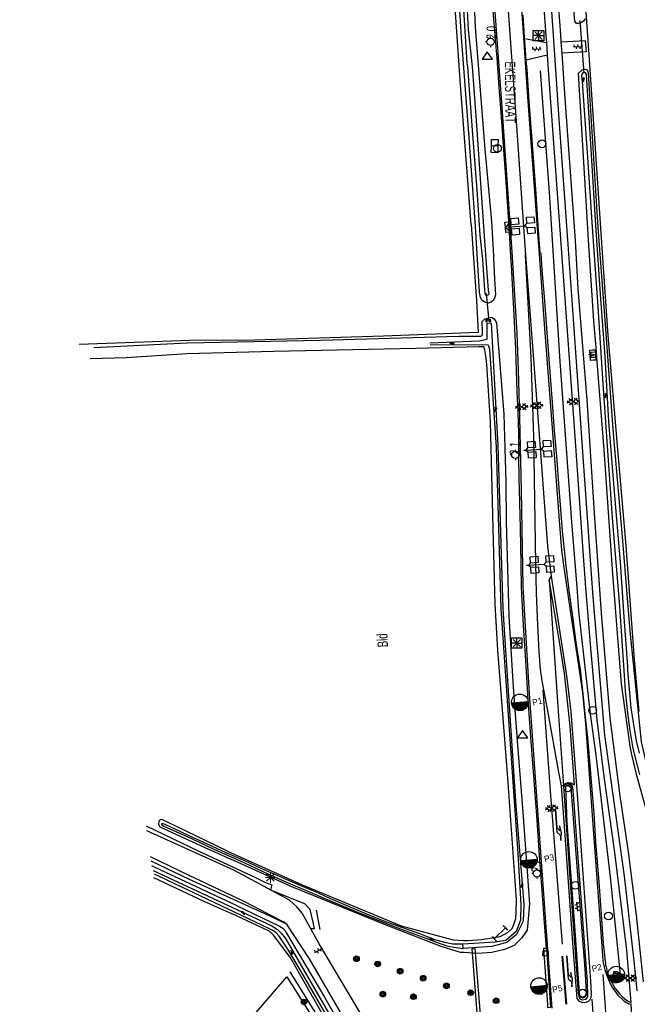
# Model space of a CAD drawing. Header units: metres. Extents: x 119757 to 244046, y 404148 to 811635.
# Tile 23 of 60: x 120363 to 120511, y 406333 to 406569. Entities that reach past the tile are written whole.
import ezdxf

# ---------------------------------------------------------------- set-up
doc = ezdxf.new("R2010")
doc.units = ezdxf.units.M
doc.layers.get('0').update_dxf_attribs({"linetype": 'CONTINUOUS'})
for name, color, linetype in [('2403', 7, 'CONTINUOUS'), ('2602', 126, 'CONTINUOUS'), ('4411', 7, 'CONTINUOUS'), ('4413', 7, 'CONTINUOUS'), ('4503', 1, 'CONTINUOUS'), ('4504', 7, 'CONTINUOUS'), ('4601', 172, 'CONTINUOUS'), ('B-AF-HAAG-GD', 74, 'CONTINUOUS'), ('B-AF-RAST-GD', 47, 'Raster'), ('B-AF-SCHRIK-GD', 153, 'Hekwerk'), ('B-AS-HECT-GD', 9, 'CONTINUOUS'), ('B-BB-BORD-GD', 8, 'CONTINUOUS'), ('B-BP-BOOM-GD', 74, 'CONTINUOUS'), ('B-BW-INFO-GD', 8, 'CONTINUOUS'), ('B-BW-SIGN-GD', 8, 'CONTINUOUS'), ('B-BW-WEGW-GD', 8, 'CONTINUOUS'), ('B-KL-ELEC-GD', 8, 'CONTINUOUS'), ('B-MK-ASSTRP-GD', 121, 'CONTINUOUS'), ('B-MK-BLOKDW-GD', 121, 'CONTINUOUS'), ('B-MK-BLOKLG-GD', 121, 'CONTINUOUS'), ('B-MK-DRIEH-GD', 121, 'CONTINUOUS'), ('B-MK-PIJL-GD', 121, 'CONTINUOUS'), ('B-MK-STRP-GD', 121, 'CONTINUOUS'), ('B-MK-VLAK-GD', 121, 'CONTINUOUS'), ('B-OV-PAAL-GD', 63, 'CONTINUOUS'), ('B-TE-OND-GD', 8, 'CONTINUOUS'), ('B-TR-SLOO-GD', 142, 'CONTINUOUS'), ('B-VH-BNDH-GD', 13, 'CONTINUOUS'), ('B-VH-FPAD-GD', 13, 'CONTINUOUS'), ('B-VH-GOOT-GD', 13, 'CONTINUOUS'), ('B-VH-HFDR-GD', 13, 'CONTINUOUS'), ('B-VH-OVRG-GD', 13, 'CONTINUOUS'), ('B-VH-WEGN-GD', 13, 'CONTINUOUS'), ('B-VR-KAST-GD', 214, 'CONTINUOUS'), ('B-VR-TELK-GD', 214, 'CONTINUOUS'), ('B-VR-TELLUS-GD', 214, 'CONTINUOUS'), ('B-WT-DUIKER-GD', 134, 'CONTINUOUS'), ('B-WT-HDUIK-GD', 134, 'CONTINUOUS'), ('B-WT-KOLK-GD', 213, 'CONTINUOUS'), ('L-AR-BLOCKS-GD', 8, 'CONTINUOUS'), ('L-AR-SYMB-GD', 8, 'CONTINUOUS'), ('n-ov-arma-pr', 1, 'CONTINUOUS'), ('OVL Lichtpunt', 1, 'CONTINUOUS'), ('OVL Lichtpuntinformatie', 1, 'CONTINUOUS')]:
    doc.layers.add(name, color=color, linetype=linetype)
doc.linetypes.add('Hekwerk', pattern='A,4,-1,[1,dgnlstyle.shx,S=0.004,R=0,X=0,Y=0],-1', length=6)
doc.linetypes.add('Raster', pattern='A,4,-1,[1,dgnlstyle.shx,S=0.004,R=0,X=0,Y=0],-1', length=6)

# ---------------------------------------------------------------- blocks, each defined once
blk = doc.blocks.new('2303')
for p, q in [((0.751, -0.001), (0.751, 0.299)), ((-0.749, -0.001), (0.751, -0.001)), ((0.751, -0.001), (0.751, -0.301))]:
    blk.add_line(p, q)
at = {"flags": 128}
blk.add_lwpolyline([(-0.749, 0.299), (-0.749, -0.001), (-0.749, -0.301)], dxfattribs=at)
blk = doc.blocks.new('WATER', base_point=(119758.78532, 404407.573336))
at = {"layer": '4601'}
for points in [[(119758.28532, 404407.723336, 0), (119758.34782, 404407.785836, 0), (119758.47282, 404407.848336, 0), (119758.59782, 404407.848336, 0), (119758.72282, 404407.785836, 0), (119758.78532, 404407.723336, 0), (119758.84782, 404407.660836, 0), (119758.97282, 404407.598336, 0), (119759.09782, 404407.598336, 0), (119759.22282, 404407.660836, 0), (119759.28532, 404407.723336, 0)], [(119758.28532, 404407.423336, 0), (119758.34782, 404407.485836, 0), (119758.47282, 404407.548336, 0), (119758.59782, 404407.548336, 0), (119758.72282, 404407.485836, 0), (119758.78532, 404407.423336, 0), (119758.84782, 404407.360836, 0), (119758.97282, 404407.298336, 0), (119759.09782, 404407.298336, 0), (119759.22282, 404407.360836, 0), (119759.28532, 404407.423336, 0)]]:
    blk.add_polyline3d(points, dxfattribs=at)
blk = doc.blocks.new('2901')
for radius in [0.27, 0.18, 0.09]:
    blk.add_circle((0, 0), radius)
blk = doc.blocks.new('OV6', base_point=(119758.78532, 404407.573336))
at = {"layer": '4413'}
for points in [[(119758.78532, 404407.573336, 0), (119759.09782, 404407.573336, 0)], [(119758.81657, 404407.573336, 0), (119758.81657, 404407.604586, 0)], [(119758.87907, 404407.573336, 0), (119758.87907, 404407.542086, 0)], [(119758.94157, 404407.573336, 0), (119758.94157, 404407.604586, 0)], [(119759.00407, 404407.573336, 0), (119759.00407, 404407.542086, 0)], [(119759.06657, 404407.573336, 0), (119759.06657, 404407.604586, 0)]]:
    blk.add_polyline3d(points, dxfattribs=at)
blk = doc.blocks.new('2701')
at = {"lineweight": 0}
for q in [(-0.353, 0.351), (0.001, 0.497), (0.355, 0.351), (-0.499, -0.003), (-0.352, -0.356), (0.501, -0.003), (0.001, -0.503), (0.355, -0.356)]:
    blk.add_line((0.001, -0.003), q, dxfattribs=at)
blk = doc.blocks.new('1221')
at = {"flags": 128}
blk.add_lwpolyline([(0, 0), (0, -0.07), (5.45, -0.07), (6.2, 0.68), (7.5, 0.68), (5.7, 0.98), (4, 0.68), (5.2, 0.68), (4.45, 0.08), (0, 0.08)], close=True, dxfattribs=at)
blk = doc.blocks.new('2401')
blk.add_circle((0.001, -0.001), 0.375)
blk = doc.blocks.new('GV6', base_point=(119758.78532, 404407.573336))
at = {"layer": '4411'}
for points in [[(119758.78532, 404407.542086, 0), (119758.94157, 404407.667086, 0)], [(119758.78532, 404407.604586, 0), (119758.94157, 404407.479586, 0)], [(119758.84782, 404407.479586, 0), (119759.09782, 404407.667086, 0)], [(119758.84782, 404407.667086, 0), (119759.09782, 404407.479586, 0)], [(119759.00407, 404407.667086, 0), (119759.16032, 404407.542086, 0)], [(119759.00407, 404407.479586, 0), (119759.16032, 404407.604586, 0)]]:
    blk.add_polyline3d(points, dxfattribs=at)
blk = doc.blocks.new('3605')
at = {"flags": 128}
blk.add_lwpolyline([(-0.25, -0.25), (-0.25, 0.25), (0.25, 0.25), (0.25, -0.25)], close=True, dxfattribs=at)
blk = doc.blocks.new('2202')
for p, q in [((-0.35, 0.001), (-0.5, 0)), ((0, 0.35), (0, 0.5)), ((0.35, -0.001), (0.5, 0)), ((0, -0.35), (0, -0.5))]:
    blk.add_line(p, q)
blk.add_circle((0, 0), 0.35)
blk = doc.blocks.new('2602', base_point=(119758.78532, 404407.573336))
at = {"layer": '2602'}
for points in [[(119758.78532, 404407.573336, 0), (119758.28532, 404408.073336, 0), (119756.48532, 404408.073336, 0), (119756.48532, 404409.573336, 0), (119758.28532, 404409.573336, 0), (119758.28532, 404408.073336, 0)], [(119758.78532, 404407.573336, 0), (119758.28532, 404407.073575, 0), (119758.28532, 404405.573336, 0), (119756.48532, 404405.573336, 0), (119756.48532, 404407.073336, 0), (119758.28532, 404407.073575, 0)], [(119763.01032, 404407.573336, 0), (119762.53532, 404407.573336, 0), (119758.78532, 404407.573336, 0)], [(119762.53532, 404407.573336, 0), (119762.03532, 404408.073336, 0), (119760.23532, 404408.073336, 0), (119760.23532, 404409.573336, 0), (119762.03532, 404409.573336, 0), (119762.03532, 404408.073336, 0)], [(119762.53532, 404407.573336, 0), (119762.03532, 404407.073336, 0), (119762.03532, 404405.573336, 0), (119760.23532, 404405.573336, 0), (119760.23532, 404407.073336, 0), (119762.03532, 404407.073336, 0)]]:
    blk.add_polyline3d(points, dxfattribs=at)
blk = doc.blocks.new('2301')
at = {"flags": 128}
blk.add_lwpolyline([(-0.502, -0.271), (0.498, -0.271), (-0.002, 0.429), (-0.502, -0.271)], dxfattribs=at)
blk = doc.blocks.new('2402')
for q in [(0.004, 0.488), (-0.496, -0.012), (0.504, -0.012), (0.004, -0.512)]:
    blk.add_line((0.004, -0.012), q)
at = {"flags": 128}
blk.add_lwpolyline([(0.004, -0.512), (-0.496, -0.512), (-0.496, -0.012), (-0.496, 0.488), (0.004, 0.488), (0.504, 0.488), (0.504, -0.012), (0.504, -0.512)], close=True, dxfattribs=at)
for points in [[(-0.35, 0.342), (0.004, -0.012), (0.357, -0.365)], [(0.357, 0.342), (0.004, -0.012), (-0.35, -0.365)]]:
    blk.add_lwpolyline(points, dxfattribs=at)
blk = doc.blocks.new('3402', base_point=(119758.533414, 404407.573336))
blk.add_polyline3d([(119758.033414, 404407.573336, 0), (119758.033414, 404407.823336, 0), (119758.533414, 404407.823336, 0), (119759.033414, 404407.823336, 0), (119759.033414, 404407.573336, 0), (119759.033414, 404407.323336, 0), (119758.533414, 404407.323336, 0), (119758.033414, 404407.323336, 0)], close=True)
blk.add_polyline3d([(119758.458414, 404407.198336, 0), (119758.608414, 404407.573336, 0), (119758.458414, 404407.573336, 0), (119758.608414, 404407.948336, 0)])
blk = doc.blocks.new('2601')
blk.add_line((0, -0.313), (0, 0.313))
at = {"flags": 128}
blk.add_lwpolyline([(0, -0.313), (-0.625, -0.313), (-0.625, 0.313), (0, 0.313), (0.625, 0.313), (0.625, -0.313)], close=True, dxfattribs=at)
blk = doc.blocks.new('2201')
at = {"flags": 128}
for points in [[(-0.35, 0), (-0.35, 0), (-0.5, 0)], [(0, 0.35), (0, 0.35), (0, 0.5)], [(0.35, 0.002), (0.35, 0), (0.5, 0)], [(0, -0.35), (0, -0.35), (0, -0.5)]]:
    blk.add_lwpolyline(points, dxfattribs=at)
at = {"linetype": 'Continuous'}
blk.add_circle((0, 0), 0.35, dxfattribs=at)
blk = doc.blocks.new('2403', base_point=(120144.205475, 404936.203))
at = {"layer": '2403'}
blk.add_polyline3d([(120144.305475, 404935.903, 0), (120144.305475, 404936.103, 0), (120144.405475, 404936.103, 0), (120144.505475, 404936.003, 0), (120144.505475, 404936.403, 0), (120144.405475, 404936.303, 0), (120144.203785, 404936.303, 0), (120143.905475, 404936.303, 0), (120143.905475, 404936.103, 0), (120144.205475, 404936.103, 0), (120144.205475, 404935.903, 0)], close=True, dxfattribs=at)
for centre in [(120144.051867, 404936.396738), (120144.25463, 404936.396738)]:
    blk.add_arc(centre, 0.10664, 298.476383, 241.523617, dxfattribs=at)
blk = doc.blocks.new('2504', base_point=(119758.78532, 404407.573336))
blk.add_polyline3d([(119758.28532, 404407.323336, 0), (119758.28532, 404407.823336, 0), (119759.28532, 404407.823336, 0), (119759.28532, 404407.323336, 0), (119758.78532, 404407.323336, 0)], close=True)
blk.add_polyline3d([(119758.28532, 404407.823336, 0), (119758.78532, 404407.323336, 0), (119759.28532, 404407.823336, 0)])
blk = doc.blocks.new('OV_MASTB')
at = {"layer": 'n-ov-arma-pr'}
for p, q in [((0, -1.5), (-0.02, 1.5)), ((0.06, -1.5), (0.05, 1.5)), ((0.13, -1.49), (0.11, 1.5)), ((0.19, -1.49), (0.18, 1.49)), ((0.26, -1.48), (0.24, 1.48)), ((0.32, -1.47), (0.3, 1.47)), ((0.38, -1.45), (0.37, 1.45)), ((0.45, -1.43), (0.43, 1.44)), ((0.51, -1.41), (0.49, 1.42)), ((0.57, -1.39), (0.56, 1.39)), ((0.64, -1.36), (0.62, 1.37)), ((0.7, -1.33), (0.68, 1.34)), ((0.76, -1.29), (0.75, 1.3)), ((0.83, -1.25), (0.81, 1.26)), ((0.89, -1.21), (0.88, 1.22)), ((0.95, -1.16), (0.94, 1.17)), ((1.02, -1.1), (1, 1.12)), ((1.08, -1.04), (1.07, 1.05)), ((1.14, -0.97), (1.13, 0.99)), ((1.2, -0.89), (1.19, 0.91)), ((1.27, -0.8), (1.26, 0.82)), ((1.33, -0.69), (1.32, 0.71)), ((1.39, -0.56), (1.39, 0.57)), ((1.46, -0.36), (1.45, 0.38))]:
    blk.add_line(p, q, dxfattribs=at)
blk.add_circle((0, 0), 1.5, dxfattribs=at)

msp = doc.modelspace()

# ---------------------------------------------------------------- linework, layer by layer
at = {"layer": 'B-AF-HAAG-GD'}
for points in [[(120506.63, 406340.07), (120504.19, 406363.42), (120500.75, 406392.66), (120499.4, 406402.61), (120496.66, 406427.2), (120496.2, 406432.91), (120494.95, 406448.57), (120492.15, 406487.01), (120489.6, 406527.55), (120487.45, 406556.71)], [(120442.25, 406316.88), (120427.45, 406340.69)]]:
    msp.add_lwpolyline(points, dxfattribs=at)
at = {"layer": 'B-AF-RAST-GD'}
for points in [[(120511.03, 406721.37), (120506.26, 406708.6), (120502.67, 406696.92), (120498.7, 406678.42), (120496.68, 406666.23), (120496.02, 406660.12), (120495.12, 406643.86), (120494.85, 406635.47), (120494.93, 406625.59), (120495.9, 406608.67), (120496.87, 406591.48), (120499.04, 406560.58), (120502.16, 406514.3), (120503.55, 406493.3), (120505.88, 406465.94), (120507.89, 406442.82), (120509.87, 406415.57), (120511.04, 406403.1)], [(120470.8, 406519.9), (120468.36, 406552.27), (120465.67, 406591.56), (120463.15, 406625.24), (120460.38, 406663.04), (120458.92, 406681.59), (120431.31, 406671.17), (120395.5, 406657.78), (120362.66, 406645.22)], [(120470.8, 406519.9), (120472.14, 406501.57), (120472.5, 406493.98), (120449.86, 406493.14), (120418.95, 406492.13), (120403.4, 406492.07)], [(120403.4, 406492.07), (120376.91, 406491.09)], [(120416.82, 406328.07), (120426.66, 406339.53), (120438.86, 406320.22), (120445.01, 406310.84), (120420.77, 406296.9)]]:
    msp.add_lwpolyline(points, dxfattribs=at)
at = {"layer": 'B-AF-SCHRIK-GD'}
msp.add_lwpolyline([(120433.67, 406355.49), (120434.55, 406350.84)], dxfattribs=at)
at = {"layer": 'B-MK-ASSTRP-GD'}
for points in [[(120510.62, 406336.17), (120510, 406342.66), (120507.57, 406363.64), (120502.87, 406397.46), (120500, 406431.62), (120497.57, 406465.35), (120495.44, 406496.07), (120494, 406516.19), (120491.91, 406545.16), (120490.53, 406565.24), (120489.57, 406579.05)], [(120479.45, 406574.44), (120480.17, 406564.5), (120481.51, 406545.8), (120483.63, 406515.9), (120483.86, 406512.64)]]:
    msp.add_lwpolyline(points, dxfattribs=at)
at = {"layer": 'B-MK-BLOKDW-GD'}
msp.add_lwpolyline([(120509.6, 406324.75), (120509.2, 406333.17)], dxfattribs=at)
at = {"layer": 'B-MK-BLOKLG-GD'}
msp.add_lwpolyline([(120488.04, 406408.32), (120489.79, 406384.07), (120492, 406355.51), (120492.62, 406347.39)], dxfattribs=at)
at = {"layer": 'B-MK-DRIEH-GD'}
msp.add_lwpolyline([(120503.68, 406323.33), (120502.5, 406340.1)], dxfattribs=at)
at = {"layer": 'B-MK-STRP-GD'}
for points in [[(120490.27, 406331.98), (120488.91, 406350.48), (120486.71, 406380.52), (120484.85, 406407.42), (120483.9, 406422.13), (120483.33, 406433.09), (120482.9, 406456.03), (120482.53, 406473.7), (120482.19, 406485.07), (120481.83, 406493.8), (120480.74, 406512.09), (120478.28, 406548.03), (120477.07, 406564.28), (120476.24, 406575.42)], [(120482.79, 406572.63), (120483.4, 406564.73), (120484.29, 406551.6), (120486.81, 406516.84), (120487.02, 406513.86), (120488.43, 406494.93), (120490.05, 406473.17), (120492.08, 406446.85), (120492.51, 406441.81), (120492.88, 406438.75), (120494.88, 406425.16), (120496.88, 406411.97), (120497.49, 406407.57), (120498.23, 406400.17), (120500.15, 406373.87), (120502.05, 406347.99), (120502.39, 406343.48), (120502.53, 406342.56), (120502.69, 406341.88), (120502.85, 406341.2), (120503.63, 406339.03), (120504.56, 406337.13), (120506, 406335.16), (120507.44, 406333.8), (120508.81, 406332.95)], [(120489.98, 406435.56), (120493.5, 406412.75), (120493.82, 406410.48), (120494.7, 406403.08), (120496.07, 406385.36)], [(120496.07, 406385.36), (120497.34, 406367.56), (120499.42, 406338.49), (120499.6, 406335.44), (120499.48, 406334.51), (120499.27, 406334.03), (120498.86, 406333.64), (120498.28, 406333.34), (120497.48, 406333.29), (120496.73, 406333.69), (120496.24, 406334.33), (120495.22, 406347.69), (120493.44, 406372.41), (120492.45, 406385.28)], [(120492.55, 406344.44), (120493.48, 406332.94)], [(120493.72, 406332.99), (120492.79, 406344.45)], [(120499.77, 406334.19), (120501.47, 406309.53)]]:
    msp.add_lwpolyline(points, dxfattribs=at)
at = {"layer": 'B-MK-VLAK-GD'}
msp.add_lwpolyline([(120492.45, 406385.28), (120491.87, 406388.58), (120489.18, 406403.28), (120487.84, 406410.47), (120487.48, 406413.17), (120487.12, 406417.45), (120486.78, 406423.93), (120486.53, 406431.54), (120486.37, 406438.62), (120485.89, 406469.08), (120485.21, 406488), (120483.86, 406512.64), (120486.32, 406480.15), (120488.62, 406449.06), (120489.09, 406442.73), (120489.98, 406435.56), (120489.52, 406434.78), (120491.49, 406405.42), (120492.94, 406385.35)], close=True, dxfattribs=at)
msp.add_lwpolyline([(120492.94, 406385.35), (120493.51, 406385.94), (120494.1, 406386.11), (120494.77, 406386), (120495.63, 406385.52), (120494.55, 406399.58), (120493.17, 406412.23), (120492, 406419.85), (120489.52, 406434.78)], dxfattribs=at)
at = {"layer": 'B-TR-SLOO-GD'}
for points in [[(120498.13, 406569.21), (120497.77, 406568.66), (120497.05, 406568.16), (120496.52, 406568.03), (120496.04, 406568.06), (120495.64, 406568.65), (120493.03, 406598.54), (120491.2, 406624.66), (120491, 406636.61), (120491.47, 406646.81), (120492.22, 406657.66), (120492.87, 406663.53), (120494.05, 406672.02), (120495.75, 406683.75), (120497.01, 406689.2), (120498.72, 406697.45), (120500.77, 406705.43), (120503.43, 406714.54)], [(120476.69, 406503.02), (120476.5, 406502.45), (120476.19, 406501.77), (120475.6, 406501.24), (120474.98, 406501.03), (120474.35, 406501.15), (120473.88, 406501.4), (120473.51, 406501.7), (120473.08, 406502.35), (120472.8, 406503.65), (120471.85, 406519.38), (120470.33, 406540.74), (120468.54, 406564.76), (120468.04, 406572.37), (120467.69, 406581.54)], [(120471.36, 406582.54), (120471.65, 406581.75), (120471.79, 406579.85), (120471.51, 406574.49), (120471.78, 406567.22), (120474.14, 406537.91), (120475.67, 406520.58), (120476.15, 406512.35), (120476.17, 406511.92), (120476.45, 406506.88), (120476.69, 406503.02)], [(120468.94, 406572.59), (120469.81, 406558.66), (120469.94, 406557.69), (120471.1, 406542.53), (120472.22, 406528.15), (120472.92, 406517.34), (120473.53, 406511.49), (120474, 406504.11), (120474.1, 406503.47), (120474.23, 406503.04), (120474.51, 406502.95), (120474.88, 406502.98), (120475.14, 406503.27), (120475.01, 406504.17), (120474.3, 406513.76), (120472.98, 406531.99), (120472.2, 406543.66), (120471.12, 406557.73), (120470.21, 406566.57), (120469.98, 406571.18)], [(120501.51, 406515.97), (120501.17, 406520.37), (120498.97, 406556.14), (120498.74, 406556.87), (120498.31, 406557.06), (120497.33, 406556.89), (120496.49, 406556.09), (120498.93, 406514.94), (120500.18, 406496.79), (120500.76, 406489.36), (120500.87, 406487.99), (120502.6, 406465.85), (120504.72, 406436.09), (120506.79, 406409.79), (120508.86, 406394.82), (120509.27, 406392.86), (120510.36, 406388.1), (120517.35, 406363.16), (120522.78, 406343.46)], [(120511.16, 406393.11), (120510.48, 406396.1), (120509.7, 406400.47), (120509.21, 406404.05), (120508.36, 406412.95), (120508.35, 406413.89), (120507.49, 406425.75), (120506.59, 406438.92), (120505.28, 406454.87), (120503.82, 406472.66), (120502.95, 406488.23), (120501.8, 406503.21), (120500.67, 406519.71), (120499.66, 406536.6), (120498.46, 406555.86), (120498.25, 406556.26), (120497.92, 406556.34), (120497.58, 406556.22), (120497.37, 406555.94), (120497.3, 406555.51), (120497.4, 406554.1), (120498.69, 406535.93), (120499.84, 406519.27), (120501.17, 406500.18), (120502.39, 406481.67), (120503.51, 406465.63), (120504.68, 406448.43), (120506.29, 406429.4), (120507.46, 406411.83), (120507.77, 406407.97), (120508.33, 406402.84), (120508.89, 406398.59), (120509.57, 406394.28), (120510.45, 406390.84), (120511.18, 406387.92)], [(120522.78, 406343.46), (120524.45, 406337.57), (120525.16, 406337.19), (120525.56, 406337.19), (120526.19, 406337.3), (120526.85, 406337.68), (120527.26, 406338.45), (120524.56, 406347.64), (120517.97, 406372.09), (120513.54, 406387.54), (120511.67, 406395.9), (120508.92, 406422.48), (120507.08, 406444.99), (120504.94, 406469.8), (120503.04, 406495.9), (120501.51, 406515.97)], [(120402.76, 406491.51), (120434.74, 406492.16), (120467.91, 406493.15), (120472.68, 406493.11), (120473.25, 406493.11), (120473.52, 406493.45), (120473.53, 406494.08), (120473.49, 406496.61), (120474.12, 406497.28), (120475.71, 406497.66), (120476.31, 406497.25), (120476.92, 406496.32)], [(120460.94, 406491.54), (120472.77, 406491.97), (120474.63, 406492.41), (120474.68, 406496.33), (120475.59, 406496.22), (120477.24, 406466.93), (120478.43, 406427.77), (120479.07, 406417.78), (120481.49, 406381.61), (120483.42, 406356.89), (120483.31, 406352.9), (120481.7, 406349.65), (120479.36, 406347.72), (120475.81, 406346.81), (120468.92, 406346.34)], [(120476.92, 406496.32), (120478.67, 406474.4), (120479.17, 406458.11), (120479.24, 406448.68), (120479.9, 406425.98), (120480.9, 406408.97), (120481.84, 406396.09), (120483.18, 406379), (120484.85, 406357.03), (120484.26, 406350.68), (120483.01, 406348.84), (120481.11, 406347.07), (120478.84, 406346.06), (120475.77, 406345.36), (120472.38, 406345.12)], [(120380.42, 406490.36), (120402.76, 406491.51)], [(120412.46, 406369.68), (120430.18, 406361.64), (120454.06, 406351.74), (120466.53, 406348.36), (120468.98, 406348.27), (120470.14, 406348.23), (120473.31, 406348.46), (120477.8, 406349.23), (120479.67, 406350.26), (120480.62, 406351.14), (120481.09, 406352.09), (120481.5, 406353.51), (120481.64, 406355.07), (120481.68, 406358.03), (120479.54, 406388.28), (120477.26, 406417.81), (120476.6, 406428.85), (120476.16, 406443.97), (120475.46, 406472.54), (120474.61, 406486.31), (120474.31, 406488.43), (120474.11, 406489.83), (120473.87, 406490.52), (120473.04, 406490.52), (120472.66, 406490.52), (120457.61, 406490.15), (120423.52, 406489.42), (120402.73, 406488.84)], [(120461.03, 406491.05), (120473.47, 406491.1), (120474.93, 406491.07), (120475.24, 406490.02), (120476.85, 406466.48), (120477.91, 406427.75), (120479.91, 406398.82), (120481.99, 406369.1), (120482.72, 406356.86), (120482.69, 406353.1), (120481.58, 406350.4), (120479.13, 406348.27), (120476.62, 406347.84), (120468.82, 406347.35)], [(120402.73, 406488.84), (120388.27, 406487.92), (120379.53, 406487.65)], [(120412.46, 406369.68), (120400.03, 406375.64), (120396.71, 406377.24), (120396.33, 406377.17), (120396.03, 406376.84), (120395.93, 406376.04), (120396.23, 406375.45), (120407.01, 406370.5), (120413.23, 406367.75)], [(120472.38, 406345.12), (120469.16, 406345.33), (120468.26, 406345.39), (120463.66, 406346.83), (120450.45, 406351.88), (120427.9, 406361.13), (120413.23, 406367.75)], [(120414.57, 406356.63), (120396.47, 406365.08), (120394.32, 406366.1)], [(120394.6, 406365.04), (120423.09, 406351.77), (120424.45, 406350.84), (120425.34, 406350.03), (120426.32, 406348.68), (120444.84, 406316.67), (120444.84, 406316.3), (120444.69, 406316.26), (120444.44, 406316.28), (120444.09, 406316.6), (120443.77, 406317.04), (120436.56, 406329.64), (120430.14, 406340.81), (120426.88, 406346.19), (120424.82, 406349.28), (120424.06, 406350.13), (120423.31, 406350.63), (120422.36, 406351.14), (120404.37, 406359.7), (120394.92, 406364.15)], [(120394.7, 406363.38), (120406.9, 406357.6), (120413.41, 406354.69)], [(120414.57, 406356.63), (120424.89, 406351.66), (120425.68, 406351.19), (120426.15, 406350.72), (120426.6, 406350.01), (120435.67, 406334.64), (120445.46, 406317.49), (120445.64, 406316.4), (120445.45, 406315.92), (120444.73, 406315.55), (120443.89, 406315.71), (120442.86, 406317.04), (120427.43, 406344.28), (120423.5, 406349.53), (120422.69, 406350.31), (120422.09, 406350.63), (120413.41, 406354.69)]]:
    msp.add_lwpolyline(points, dxfattribs=at)
msp.add_lwpolyline([(120468.82, 406347.35), (120466.48, 406347.32), (120464.86, 406347.7), (120462.14, 406348.42), (120458.74, 406349.72), (120455.8, 406350.77), (120449.76, 406352.94), (120445.4, 406354.74), (120439.98, 406357.06), (120436.68, 406358.46), (120433.53, 406359.88), (120429.83, 406361.44), (120424.9, 406363.61), (120420.53, 406365.52), (120416.57, 406367.31), (120412.16, 406369.26), (120407.68, 406371.32), (120403.26, 406373.36), (120398.57, 406375.54), (120397.08, 406376.24), (120396.81, 406376.24), (120396.66, 406376.18), (120396.63, 406376.09), (120396.65, 406375.96), (120396.76, 406375.86), (120397.16, 406375.67), (120403.79, 406372.65), (120409.3, 406370.03), (120415.31, 406367.41), (120422.12, 406364.2), (120426.57, 406362.23), (120431.69, 406360.08), (120436.33, 406358.03), (120444.02, 406354.87), (120451.55, 406351.9), (120454.31, 406350.9), (120457.33, 406349.79), (120459.98, 406348.81), (120462.49, 406347.86), (120465.04, 406346.94), (120466.65, 406346.65), (120468.92, 406346.34)], close=True, dxfattribs=at)
at = {"layer": 'B-VH-BNDH-GD'}
msp.add_lwpolyline([(120498.37, 406335.58), (120498.19, 406334.71), (120498, 406334.54), (120497.51, 406334.43), (120497.18, 406334.6), (120496.98, 406334.85), (120496.82, 406335.67), (120495.66, 406351.75), (120493.84, 406376.41), (120493.48, 406385.13), (120493.79, 406385.39), (120494.15, 406385.43), (120494.74, 406384.93), (120495.8, 406370.13), (120497.53, 406348.36), (120497.81, 406344.51), (120498.13, 406340.28)], close=True, dxfattribs=at)
at = {"layer": 'B-VH-FPAD-GD'}
for points in [[(120487.56, 406582.02), (120488.75, 406565.12), (120488.86, 406563.5), (120489.07, 406560.53), (120489.64, 406552.47), (120492.35, 406515.35), (120493.56, 406497.67), (120495.65, 406469.06), (120497.57, 406441.55), (120498.25, 406432.9), (120499.32, 406419.26), (120500.98, 406401.17), (120502.64, 406387.55), (120505.22, 406369.31), (120508.09, 406345.95), (120509.08, 406333.36)], [(120512.11, 406338.35), (120510.44, 406354.35), (120508.52, 406369.46), (120506.5, 406382.94), (120504.18, 406401.59), (120502.06, 406426.74), (120500.48, 406449.51), (120498.6, 406477.87), (120496.51, 406504.48), (120495.87, 406516.02), (120493.39, 406550.05), (120492.62, 406560.92), (120492.43, 406563.68), (120492.31, 406565.37), (120491.63, 406575.02)]]:
    msp.add_lwpolyline(points, dxfattribs=at)
at = {"layer": 'B-VH-GOOT-GD'}
msp.add_lwpolyline([(120488.85, 406346.36), (120489.81, 406332.29)], dxfattribs=at)
at = {"layer": 'B-VH-HFDR-GD'}
for points in [[(120488.85, 406346.36), (120488.33, 406353.54), (120487.66, 406362.29), (120487.24, 406368.63), (120486.62, 406377.05), (120485.85, 406387.61), (120485.17, 406396.96), (120484.53, 406406), (120483.92, 406415.35), (120483.34, 406423.76), (120482.93, 406432.86), (120482.78, 406438.55), (120482.67, 406447.06), (120482.48, 406453.21), (120482.37, 406459.04), (120482.28, 406464.35), (120482.24, 406469.78), (120482.06, 406475), (120481.89, 406479.81), (120481.72, 406485.04), (120481.51, 406489.98), (120481.13, 406498.26), (120480.84, 406504.09), (120480.48, 406510.17), (120480.37, 406512.18), (120480.11, 406516.63), (120479.93, 406519.28), (120479.76, 406521.75), (120479.36, 406527.71), (120478.96, 406533.5), (120478.58, 406538.71), (120478.07, 406545.65), (120477.54, 406552.82), (120477.03, 406559.74), (120476.69, 406564.25), (120476.53, 406566.41), (120475.8, 406574.81)], [(120503.16, 406341.93), (120502.54, 406347.53), (120501.58, 406361.25), (120500.69, 406371.92), (120500.27, 406378.76), (120499.76, 406385.31), (120499.28, 406391.25), (120498.77, 406396.81), (120498.24, 406401.8), (120497.69, 406407.39), (120497, 406413.2), (120496.09, 406419.14), (120495.21, 406425.93), (120494.24, 406432.7), (120494.21, 406432.93), (120493.62, 406438.04), (120493.19, 406441.87), (120492.76, 406446.48), (120492.35, 406451.61), (120491.88, 406457.61), (120491.45, 406463.38), (120490.83, 406470.46), (120490.28, 406478.22), (120489.71, 406485.54), (120489.05, 406494.01), (120488.49, 406501.6), (120487.87, 406508.98), (120487.59, 406512.93), (120487.35, 406512.98), (120486.9, 406519.63), (120486.39, 406527.22), (120485.84, 406534.79), (120485.23, 406543.15), (120484.77, 406549.46), (120484.22, 406556.98), (120484.03, 406559.34), (120483.69, 406563.73), (120483.64, 406564.47), (120483.62, 406564.75), (120483.26, 406570.09)], [(120488.85, 406346.36), (120488.17, 406346.3), (120489.16, 406332.81), (120489.09, 406332.21), (120489.81, 406332.29)]]:
    msp.add_lwpolyline(points, dxfattribs=at)
msp.add_lwpolyline([(120498.6, 406338.53), (120498.71, 406334.74), (120498.2, 406334.12), (120497.55, 406333.93), (120496.99, 406334.16), (120496.76, 406334.6), (120496.59, 406335.56), (120494.88, 406358.68), (120493.07, 406385.2), (120493.45, 406385.69), (120493.88, 406385.9), (120494.55, 406385.83), (120494.93, 406385.49), (120495.11, 406384.98), (120495.28, 406383.16), (120496.62, 406364.93), (120498.36, 406341.48)], close=True, dxfattribs=at)
at = {"layer": 'B-VH-OVRG-GD'}
for points in [[(120483.64, 406564.47), (120488.86, 406563.5)], [(120492.43, 406563.68), (120498.13, 406564.02), (120498.38, 406561.26), (120492.62, 406560.92)], [(120484.03, 406559.34), (120489.07, 406560.53)], [(120500.87, 406487.99), (120499.62, 406487.96), (120499.55, 406489.29), (120500.76, 406489.36)], [(120392.99, 406375.7), (120405.61, 406369.69), (120419.17, 406363.34), (120421.56, 406362.13), (120423.08, 406361.58), (120422.78, 406360.34)], [(120426.45, 406352.26), (120423.03, 406353.91), (120403.35, 406362.88), (120394.17, 406367.22)], [(120432.38, 406351.13), (120433.33, 406351.12), (120432.94, 406352.6), (120432.22, 406355.64), (120431.01, 406357), (120422.78, 406360.34)]]:
    msp.add_lwpolyline(points, dxfattribs=at)
at = {"layer": 'B-VH-WEGN-GD'}
for points in [[(120413.97, 406365.06), (120393.15, 406374.55)], [(120416.41, 406357.59), (120403.3, 406363.83), (120394.02, 406368.3)], [(120474.29, 406322.1), (120471.08, 406321.87), (120459.43, 406321.01), (120457.08, 406320.92), (120455.29, 406320.91), (120453.81, 406321.39), (120451.72, 406322.3), (120449.35, 406323.85), (120446.94, 406326.36), (120434.42, 406347.47), (120430.34, 406354.79), (120429.03, 406356.28), (120427.34, 406357.91), (120413.97, 406365.06)], [(120455.9, 406303.88), (120442.75, 406325.53), (120432.11, 406343.88), (120426.74, 406352.02), (120426.16, 406352.5), (120425.77, 406352.72), (120416.41, 406357.59)], [(120503.16, 406341.93), (120503.44, 406340.68), (120503.93, 406339.35), (120504.52, 406338.17), (120504.91, 406337.49), (120505.38, 406336.73), (120505.87, 406336.07), (120506.46, 406335.37), (120507.02, 406334.79), (120507.66, 406334.23), (120508.31, 406333.74), (120509.08, 406333.36)]]:
    msp.add_lwpolyline(points, dxfattribs=at)
at = {"layer": 'B-WT-DUIKER-GD'}
for points in [[(120474.55, 406496.56), (120474.4, 406496.56), (120474.4, 406497.13), (120475.4, 406497.16), (120475.44, 406496.57), (120475.29, 406496.56), (120475.26, 406497.01), (120474.55, 406496.98)], [(120471.74, 406346.32), (120474.79, 406307.54), (120474.1, 406307.48), (120471.04, 406346.27)]]:
    msp.add_lwpolyline(points, close=True, dxfattribs=at)
at = {"layer": 'B-WT-HDUIK-GD'}
for points in [[(120496.87, 406568.75), (120497.85, 406556.12)], [(120475.13, 406496.59), (120474.52, 406503.33)]]:
    msp.add_lwpolyline(points, dxfattribs=at)

# ---------------------------------------------------------------- block references
at = {"layer": '2403', "xscale": 2.5, "yscale": 2.5, "zscale": 2.5}
msp.add_blockref('2403', (120505.58, 406340.07), dxfattribs=at)
at = {"layer": 'B-AS-HECT-GD', "xscale": 2.5, "yscale": 2.5, "zscale": 2.5}
for name, p in [('2201', (120475.49, 406563.66)), ('2202', (120481.42, 406464.65)), ('2202', (120486.6, 406364.32))]:
    msp.add_blockref(name, p, dxfattribs=at)
at = {"layer": 'B-BB-BORD-GD', "xscale": 2.5, "yscale": 2.5, "zscale": 2.5}
for p in [(120477.12, 406538.14), (120487.78, 406539.23), (120499.94, 406403.43), (120493.98, 406384.84), (120495.8, 406361.46), (120503.75, 406354.11), (120497.55, 406335.6)]:
    msp.add_blockref('2401', p, dxfattribs=at)
at = {"layer": 'B-BP-BOOM-GD', "xscale": 2.5, "yscale": 2.5, "zscale": 2.5}
for p in [(120443.35, 406343.86), (120448.44, 406342.62), (120453.82, 406340.88), (120459.33, 406339.2), (120464.91, 406337.37), (120449.67, 406335.39), (120470.7, 406335.73), (120430.77, 406333.5), (120457, 406334.76), (120476.81, 406333.8)]:
    msp.add_blockref('2901', p, dxfattribs=at)
at = {"layer": 'B-BW-INFO-GD', "xscale": 2.5, "yscale": 2.5, "zscale": 2.5, "rotation": 44.253001}
msp.add_blockref('2303', (120477.71, 406349.93), dxfattribs=at)
at = {"layer": 'B-BW-SIGN-GD', "xscale": 2.5, "yscale": 2.5, "zscale": 2.5}
for p in [(120486.95, 406565.18), (120481.75, 406419.57)]:
    msp.add_blockref('2402', p, dxfattribs=at)
at = {"layer": 'B-BW-WEGW-GD', "xscale": 2.5, "yscale": 2.5, "zscale": 2.5}
for p in [(120474.71, 406560.17), (120483.18, 406397.51)]:
    msp.add_blockref('2301', p, dxfattribs=at)
at = {"layer": 'B-KL-ELEC-GD', "xscale": 2.5, "yscale": 2.5, "zscale": 2.5, "rotation": 93.06703699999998}
msp.add_blockref('3402', (120499.98, 406488.57), dxfattribs=at)
at = {"layer": 'B-MK-PIJL-GD'}
for p, rotation in [((120491.07, 406379.66), 274.16545), ((120493.73, 406344.52), 274.335713)]:
    msp.add_blockref('1221', p, dxfattribs=dict(at, rotation=rotation))
at = {"layer": 'B-OV-PAAL-GD', "xscale": 2.5, "yscale": 2.5, "zscale": 2.5}
msp.add_blockref('2701', (120422.71, 406363.32), dxfattribs=at)
at = {"layer": 'B-VR-KAST-GD', "xscale": 2.5, "yscale": 2.5, "zscale": 2.5, "rotation": 275.254496}
msp.add_blockref('2504', (120479.65, 406519.24), dxfattribs=at)
at = {"layer": 'B-VR-TELK-GD', "xscale": 2.5, "yscale": 2.5, "zscale": 2.5, "rotation": 88.23217199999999}
msp.add_blockref('2601', (120476.47, 406538.68), dxfattribs=at)
at = {"layer": 'B-VR-TELLUS-GD'}
for p, rotation in [((120483.72, 406519.58), 184.528984), ((120487.71, 406466.04), 183.8478499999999), ((120488.35, 406438.42), 183.28992)]:
    msp.add_blockref('2602', p, dxfattribs=dict(at, rotation=rotation))
at = {"layer": 'B-WT-KOLK-GD', "xscale": 2.5, "yscale": 2.5, "zscale": 2.5, "rotation": 267.096026}
msp.add_blockref('3605', (120488.67, 406345.14), dxfattribs=at)
at = {"layer": 'L-AR-BLOCKS-GD', "yscale": 0.8}
for p, rotation in [((120497.69, 406554.58), 273.585949), ((120466.26, 406491.42), 358.767226), ((120503.01, 406478.86), 274.437134), ((120476.7, 406475.52), 274.475568), ((120483, 406361.44), 269.961441), ((120416.22, 406354.89), 333.417706), ((120461.33, 406348.61), 344.7482630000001), ((120427.89, 406345.39), 293.218836)]:
    msp.add_blockref('WATER', p, dxfattribs=dict(at, rotation=rotation))
at = {"layer": 'L-AR-SYMB-GD'}
for name, p, xscale, yscale, zscale, rotation in [('OV6', (120485.44, 406561.94), 7, 16, 7, 1.323782), ('OV6', (120495.35, 406562.48), 7, 16, 7, 1.558539), ('GV6', (120488.06, 406476.55), 8, 8, 8, 184.488782), ('GV6', (120496.81, 406477.51), 8, 8, 8, 184.435561), ('GV6', (120484.44, 406476.27), 8, 8, 8, 184.439686), ('GV6', (120491.62, 406380.08), 8, 8, 8, 186.098439), ('OV6', (120496.08, 406357.45), 7, 16, 7, 275.692352), ('OV6', (120433.35, 406345.34), 7, 16, 7, 29.297857), ('GV6', (120510.45, 406339.2), 8, 8, 8, 180.266987)]:
    msp.add_blockref(name, p, dxfattribs=dict(at, xscale=xscale, yscale=yscale, zscale=zscale, rotation=rotation))
at = {"layer": 'OVL Lichtpunt', "xscale": 1.32091475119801, "yscale": 1.32091475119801, "zscale": 1.32091475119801, "rotation": 274.5000000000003}
for p in [(120482.5, 406405.34), (120484.68, 406367.58), (120505.6, 406340.08), (120487.1, 406337.32)]:
    msp.add_blockref('OV_MASTB', p, dxfattribs=at)

# ---------------------------------------------------------------- texts
at = {"layer": '4503', "width": 0.68}
msp.add_text('EKELSTRAAT', height=2.5, rotation=270.635, dxfattribs=at).set_placement((120478.9, 406558.95))
at = {"layer": '4504', "width": 0.68}
for s, p in [('2.0', (120476.97, 406564.27)), ('2.1', (120482.54, 406464.61)), ('2.2', (120487.73, 406364.58))]:
    msp.add_text(s, height=2.5, rotation=89.0947, dxfattribs=at).set_placement(p)
at = {"layer": 'B-TE-OND-GD', "width": 0.68}
msp.add_text('Bld', height=2.5, rotation=92.6871, dxfattribs=at).set_placement((120450.92, 406418.6))
at = {"layer": 'OVL Lichtpuntinformatie', "linetype": 'Continuous', "ltscale": 10}
for s, p in [('P1', (120485.69, 406404.52)), ('P3', (120488.51, 406366.98)), ('P2', (120499.91, 406340.67)), ('P5', (120490.46, 406335.63))]:
    msp.add_text(s, height=1.5, rotation=13.4654, dxfattribs=at).set_placement(p)

doc.saveas('drawing.dxf')
